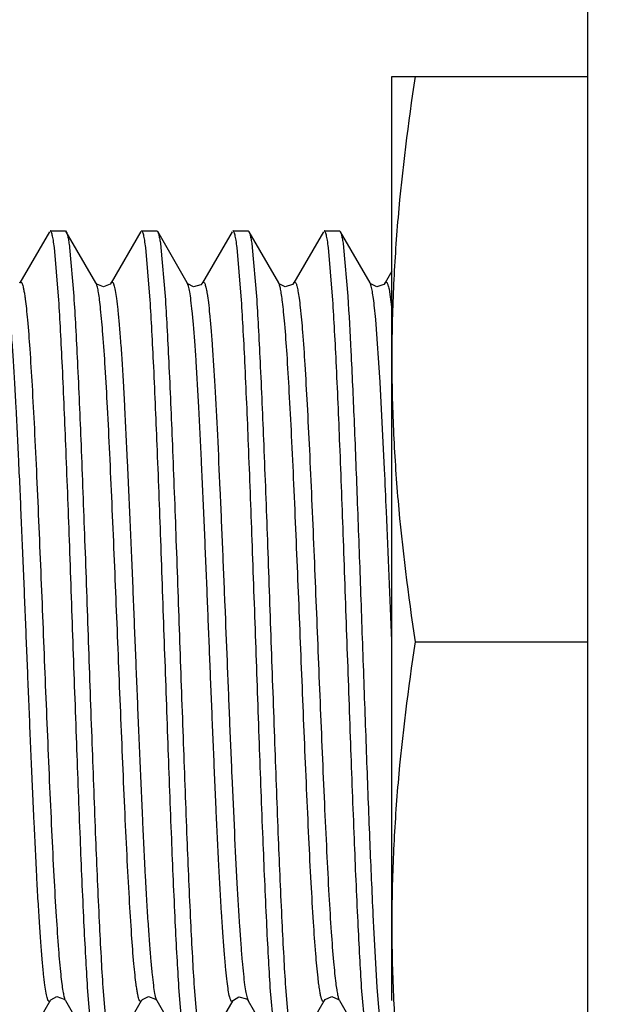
# Model space of a CAD drawing. Header units: inches. Extents: x 0 to 22, y 0 to 17.
# Tile 24 of 47: x 8.382 to 8.56, y 9.938 to 10.238. Entities that reach past the tile are written whole.
import ezdxf

# ---------------------------------------------------------------- set-up
doc = ezdxf.new("R2010")
doc.units = ezdxf.units.IN
doc.header["$LTSCALE"] = 1.21
doc.header["$MEASUREMENT"] = 0
doc.layers.get('0').update_dxf_attribs({"linetype": 'CONTINUOUS'})
doc.layers.add('DIMENSIONS', color=7, linetype='CONTINUOUS')
doc.styles.get("Standard").update_dxf_attribs({"font": 'txt', "width": 0.8})
doc.dimstyles.new('DIMSTYLE_4', dxfattribs={"dimtxt": 0.125, "dimasz": 0.18, "dimexe": 0.18, "dimexo": 0.0625, "dimgap": 0.09, "dimtad": 0, "dimtih": 1, "dimtoh": 1, "dimdec": 3, "dimzin": 4, "dimdsep": 46, "dimtxsty": 'STANDARD', "dimblk": '_FILLED', "dimblk1": '_FILLED', "dimblk2": '_FILLED', "dimcen": 0.09, "dimadec": 0, "dimazin": 0, "dimtp": 0.01, "dimtm": 0.01, "dimtfac": 1, "dimtdec": 3, "dimtofl": 0, "dimtmove": 0, "dimatfit": 3, "dimldrblk": '_FILLED', "dimfxl": 1, "dimtolj": 1, "dimtzin": 4, "dimarcsym": 0})

# ---------------------------------------------------------------- blocks, each defined once
blk = doc.blocks.new('_FILLED')
at = {"color": 0, "linetype": 'BYBLOCK'}
blk.add_solid([(0, 0), (-1, 0.1736), (-1, -0.1736)], dxfattribs=at)
blk = doc.blocks.new('*D18')
at = {"layer": 'DIMENSIONS', "color": 2, "linetype": 'CONTINUOUS'}
for p, q in [((8.19888, 10.21653), (8.19888, 11.61095)), ((12.56288, 10.90673), (12.56288, 11.61095)), ((8.19888, 11.48595), (9.45588, 11.48595)), ((12.56288, 11.48595), (11.30588, 11.48595))]:
    blk.add_line(p, q, dxfattribs=at)
at = {"layer": 'DIMENSIONS', "color": 2, "linetype": 'CONTINUOUS', "xscale": 0.18, "yscale": 0.18, "zscale": 0.18, "rotation": 180}
blk.add_blockref('_FILLED', (8.19888, 11.48595), dxfattribs=at)
at = {"layer": 'DIMENSIONS', "color": 2, "linetype": 'CONTINUOUS', "xscale": 0.18, "yscale": 0.18, "zscale": 0.18}
blk.add_blockref('_FILLED', (12.56288, 11.48595), dxfattribs=at)
at = {"layer": 'DIMENSIONS', "color": 2, "linetype": 'CONTINUOUS', "insert": (10.38088, 11.54845), "char_height": 0.125, "width": 1.725, "attachment_point": 2, "line_spacing_factor": 0.9}
blk.add_mtext('6X 4.364{\\Ftxt.shx;\\W1.000000;\\H0.125000; }[110.85]', dxfattribs=at)

msp = doc.modelspace()

# ---------------------------------------------------------------- linework, layer by layer
at = {"color": 6, "linetype": 'CONTINUOUS'}
for p, q in [((8.55447, 5.92034), (8.55447, 10.81422)), ((8.49488, 9.9396), (8.49488, 10.22078)), ((8.49488, 10.22078), (8.55447, 10.22078)), ((8.50201, 10.04878), (8.55447, 10.04878))]:
    msp.add_line(p, q, dxfattribs=at)
at = {"color": 7, "linetype": 'CONTINUOUS'}
for p, q in [((8.39074, 10.17355), (8.38173, 10.15796)), ((8.39102, 10.17378), (8.39564, 10.17378)), ((8.39564, 10.17378), (8.3959, 10.17355)), ((8.40492, 10.15796), (8.3959, 10.17355)), ((8.41853, 10.17356), (8.40952, 10.15798)), ((8.41879, 10.17378), (8.42341, 10.17378)), ((8.42341, 10.17378), (8.42368, 10.17356)), ((8.43269, 10.15798), (8.42368, 10.17356)), ((8.44631, 10.17355), (8.43728, 10.15796)), ((8.44657, 10.17378), (8.45119, 10.17378)), ((8.45119, 10.17378), (8.45146, 10.17355)), ((8.46048, 10.15796), (8.45146, 10.17355)), ((8.47408, 10.17355), (8.46506, 10.15796)), ((8.47435, 10.17378), (8.47897, 10.17378)), ((8.47897, 10.17378), (8.47924, 10.17355)), ((8.48826, 10.15796), (8.47924, 10.17355)), ((8.39354, 10.15394), (8.39228, 10.16872)), ((8.3969, 10.16872), (8.39816, 10.15394)), ((8.42132, 10.15394), (8.42006, 10.16872)), ((8.42468, 10.16872), (8.42594, 10.15393)), ((8.4491, 10.15394), (8.44783, 10.16872)), ((8.45245, 10.16872), (8.45372, 10.15394)), ((8.47687, 10.15394), (8.47561, 10.16872)), ((8.48023, 10.16872), (8.48149, 10.15394)), ((8.49488, 10.1615), (8.49285, 10.15798)), ((8.40498, 10.15787), (8.40492, 10.15796)), ((8.40951, 10.15797), (8.40952, 10.15798)), ((8.43273, 10.15791), (8.4327, 10.15796)), ((8.4605, 10.15792), (8.46048, 10.15796)), ((8.48831, 10.15788), (8.48826, 10.15796)), ((8.49284, 10.15796), (8.49285, 10.15798)), ((8.48931, 9.96194), (8.49033, 9.94362)), ((8.40364, 9.92885), (8.40238, 9.94363)), ((8.407, 9.94362), (8.40826, 9.92884)), ((8.43142, 9.92885), (8.43016, 9.94363)), ((8.43478, 9.94362), (8.43604, 9.92884)), ((8.4592, 9.92885), (8.45794, 9.94363)), ((8.46256, 9.94362), (8.46382, 9.92884)), ((8.48698, 9.92885), (8.48571, 9.94363)), ((8.49033, 9.94362), (8.4916, 9.92884)), ((8.38201, 9.92401), (8.39102, 9.93958)), ((8.39547, 9.93981), (8.39561, 9.93961)), ((8.39562, 9.9396), (8.40464, 9.92401)), ((8.4098, 9.92402), (8.41881, 9.9396)), ((8.42325, 9.93981), (8.42339, 9.93961)), ((8.42339, 9.9396), (8.43241, 9.92402)), ((8.43757, 9.92401), (8.44659, 9.9396)), ((8.45098, 9.93988), (8.45117, 9.93961)), ((8.45117, 9.9396), (8.45118, 9.93958)), ((8.45118, 9.93958), (8.46019, 9.92401)), ((8.46535, 9.92401), (8.47436, 9.93958)), ((8.47437, 9.93959), (8.47436, 9.93958)), ((8.47887, 9.93973), (8.47895, 9.9396)), ((8.47895, 9.93961), (8.48797, 9.92401))]:
    msp.add_line(p, q, dxfattribs=at)
at = {"color": 9, "linetype": 'CONTINUOUS'}
for p, q in [((8.40506, 10.15767), (8.40492, 10.15796)), ((8.43305, 10.15701), (8.4327, 10.15796)), ((8.48863, 10.15692), (8.48826, 10.15796)), ((8.49403, 10.15606), (8.49488, 10.14989)), ((8.49133, 10.12775), (8.48998, 10.14687)), ((8.49268, 10.10133), (8.49133, 10.12775)), ((8.39548, 9.9399), (8.39561, 9.93961)), ((8.42314, 9.94022), (8.42339, 9.93961)), ((8.45086, 9.94042), (8.45117, 9.93961))]:
    msp.add_line(p, q, dxfattribs=at)
at = {"color": 7, "linetype": 'CONTINUOUS'}
for points in [[(8.4095, 10.15796), (8.40923, 10.15759), (8.40723, 10.15673), (8.40517, 10.15762), (8.40498, 10.15787)], [(8.43728, 10.15795), (8.43683, 10.15742), (8.43457, 10.15676), (8.43288, 10.15771), (8.43273, 10.15791)], [(8.46506, 10.15795), (8.46467, 10.15748), (8.46245, 10.15674), (8.46066, 10.15771), (8.4605, 10.15792)], [(8.49284, 10.15796), (8.49246, 10.15749), (8.49033, 10.15673), (8.48848, 10.15765), (8.48831, 10.15788)], [(8.39103, 9.9396), (8.39121, 9.93986), (8.393, 9.94082), (8.39523, 9.94009), (8.39547, 9.93981)], [(8.41881, 9.9396), (8.41904, 9.93992), (8.42089, 9.94083), (8.42302, 9.94008), (8.42325, 9.93981)], [(8.44659, 9.9396), (8.44673, 9.9398), (8.44832, 9.94078), (8.45069, 9.94017), (8.45098, 9.93988)], [(8.47437, 9.9396), (8.47461, 9.93994), (8.47667, 9.94084), (8.47867, 9.93997), (8.47887, 9.93973)]]:
    msp.add_lwpolyline(points, dxfattribs=at)
at = {"color": 9, "linetype": 'CONTINUOUS'}
for centre, radius, start, end in [((3.51293, 9.87284), 4.98498, 2.4783, 2.62704), ((-8.39043, 9.37075), 16.89893, 2.300394, 2.433933)]:
    msp.add_arc(centre, radius, start, end, dxfattribs=at)
at = {"color": 7, "linetype": 'CONTINUOUS'}
msp.add_arc((10.60211, 10.06577), 2.11535, 182.67821, 182.81346, dxfattribs=at)
at = {"color": 6, "linetype": 'CONTINUOUS'}
for points, knots in [([(8.50201, 10.22078), (8.49981, 10.20655), (8.49711, 10.18509), (8.49521, 10.15636), (8.49488, 10.14197), (8.49488, 10.13478)], [0, 0, 0, 0, 0.500357, 0.750239, 1, 1, 1, 1]), ([(8.49488, 10.13478), (8.49488, 10.12759), (8.49521, 10.1132), (8.49711, 10.08447), (8.49981, 10.06302), (8.50201, 10.04878)], [0, 0, 0, 0, 0.249761, 0.499644, 1, 1, 1, 1]), ([(8.50201, 10.04878), (8.49981, 10.03455), (8.49711, 10.01309), (8.49521, 9.98436), (8.49488, 9.96997), (8.49488, 9.96278)], [0, 0, 0, 0, 0.500357, 0.750239, 1, 1, 1, 1]), ([(8.49488, 9.96278), (8.49488, 9.95559), (8.49521, 9.9412), (8.49711, 9.91247), (8.49981, 9.89102), (8.50201, 9.87678)], [0, 0, 0, 0, 0.249761, 0.499644, 1, 1, 1, 1])]:
    msp.add_open_spline(points, degree=3, knots=knots, dxfattribs=at)
at = {"color": 7, "linetype": 'CONTINUOUS'}
for points, knots in [([(8.39228, 10.16872), (8.39219, 10.16946), (8.39204, 10.17048), (8.39182, 10.17174), (8.39166, 10.17246), (8.39151, 10.17302), (8.39138, 10.17338), (8.39126, 10.17359), (8.39117, 10.17372), (8.39108, 10.17378), (8.39102, 10.17378)], [0, 0, 0, 0, 0.419288, 0.585662, 0.723185, 0.832015, 0.912647, 0.942831, 0.966772, 1, 1, 1, 1]), ([(8.3959, 10.17355), (8.39595, 10.17347), (8.39604, 10.17326), (8.39622, 10.17272), (8.39643, 10.17179), (8.39668, 10.17038), (8.39682, 10.16932), (8.3969, 10.16872)], [0, 0, 0, 0, 0.058705, 0.135865, 0.347111, 0.635145, 1, 1, 1, 1]), ([(8.42006, 10.16872), (8.41996, 10.16946), (8.41982, 10.17048), (8.4196, 10.17174), (8.41945, 10.17246), (8.41929, 10.17302), (8.41916, 10.17338), (8.41904, 10.17359), (8.41895, 10.17372), (8.41885, 10.17378), (8.41879, 10.17378)], [0, 0, 0, 0, 0.419082, 0.585363, 0.722807, 0.831584, 0.91221, 0.942424, 0.966435, 1, 1, 1, 1]), ([(8.42368, 10.17356), (8.42373, 10.17347), (8.42382, 10.17327), (8.424, 10.17272), (8.42422, 10.17179), (8.42446, 10.17039), (8.4246, 10.16931), (8.42468, 10.16872)], [0, 0, 0, 0, 0.058512, 0.135475, 0.346494, 0.63464, 1, 1, 1, 1]), ([(8.44783, 10.16872), (8.44774, 10.16946), (8.4476, 10.17048), (8.44737, 10.17174), (8.44722, 10.17246), (8.44706, 10.17302), (8.44693, 10.17338), (8.44681, 10.17359), (8.44672, 10.17372), (8.44663, 10.17378), (8.44657, 10.17378)], [0, 0, 0, 0, 0.41947, 0.58593, 0.723529, 0.832414, 0.913058, 0.943216, 0.967094, 1, 1, 1, 1]), ([(8.45146, 10.17354), (8.45151, 10.17346), (8.4516, 10.17325), (8.45178, 10.17271), (8.45199, 10.17178), (8.45223, 10.17038), (8.45238, 10.16931), (8.45245, 10.16872)], [0, 0, 0, 0, 0.059152, 0.136625, 0.348108, 0.635882, 1, 1, 1, 1]), ([(8.47561, 10.16872), (8.47552, 10.16946), (8.47538, 10.17048), (8.47515, 10.17174), (8.475, 10.17246), (8.47484, 10.17302), (8.47471, 10.17338), (8.47459, 10.17359), (8.4745, 10.17372), (8.47441, 10.17378), (8.47435, 10.17378)], [0, 0, 0, 0, 0.41928, 0.585653, 0.723176, 0.832008, 0.912642, 0.942828, 0.96677, 1, 1, 1, 1]), ([(8.47923, 10.17355), (8.47928, 10.17347), (8.47937, 10.17326), (8.47955, 10.17272), (8.47977, 10.17179), (8.48001, 10.17038), (8.48016, 10.16932), (8.48023, 10.16872)], [0, 0, 0, 0, 0.058702, 0.135859, 0.347103, 0.635139, 1, 1, 1, 1]), ([(8.40238, 9.94363), (8.40218, 9.94671), (8.40179, 9.95336), (8.40102, 9.96845), (8.4001, 9.99011), (8.39903, 10.01851), (8.39796, 10.04878), (8.39689, 10.07906), (8.39582, 10.10745), (8.3949, 10.12912), (8.39413, 10.1442), (8.39374, 10.15086), (8.39354, 10.15394)], [0, 0, 0, 0, 0.04399, 0.09506, 0.215227, 0.353057, 0.500002, 0.646946, 0.784775, 0.904941, 0.956011, 1, 1, 1, 1]), ([(8.39816, 10.15394), (8.39836, 10.15086), (8.39875, 10.1442), (8.39952, 10.12912), (8.40044, 10.10745), (8.40151, 10.07905), (8.40258, 10.04878), (8.40365, 10.01851), (8.40472, 9.99011), (8.40564, 9.96845), (8.40641, 9.95336), (8.4068, 9.9467), (8.407, 9.94362)], [0, 0, 0, 0, 0.04399, 0.09506, 0.215228, 0.353058, 0.500002, 0.646946, 0.784775, 0.904941, 0.956011, 1, 1, 1, 1]), ([(8.43016, 9.94363), (8.42996, 9.94671), (8.42956, 9.95336), (8.4288, 9.96845), (8.42787, 9.99011), (8.42681, 10.01851), (8.42574, 10.04878), (8.42467, 10.07906), (8.4236, 10.10745), (8.42268, 10.12912), (8.42191, 10.1442), (8.42152, 10.15086), (8.42132, 10.15394)], [0, 0, 0, 0, 0.04399, 0.095061, 0.215228, 0.353058, 0.500002, 0.646947, 0.784775, 0.904941, 0.956011, 1, 1, 1, 1]), ([(8.42594, 10.15393), (8.42614, 10.15085), (8.42653, 10.14419), (8.4273, 10.12911), (8.42822, 10.10744), (8.42929, 10.07905), (8.43036, 10.04877), (8.43143, 10.0185), (8.43249, 9.99011), (8.43342, 9.96844), (8.43418, 9.95336), (8.43458, 9.9467), (8.43478, 9.94362)], [0, 0, 0, 0, 0.043994, 0.095068, 0.21524, 0.353072, 0.500017, 0.646959, 0.784785, 0.904946, 0.956013, 1, 1, 1, 1]), ([(8.45794, 9.94363), (8.45773, 9.94671), (8.45734, 9.95337), (8.45658, 9.96845), (8.45565, 9.99012), (8.45459, 10.01852), (8.45352, 10.04879), (8.45245, 10.07906), (8.45138, 10.10746), (8.45046, 10.12912), (8.44969, 10.1442), (8.4493, 10.15086), (8.4491, 10.15394)], [0, 0, 0, 0, 0.043994, 0.095068, 0.21524, 0.353072, 0.500017, 0.646959, 0.784785, 0.904946, 0.956013, 1, 1, 1, 1]), ([(8.45372, 10.15394), (8.45392, 10.15086), (8.45431, 10.1442), (8.45508, 10.12912), (8.456, 10.10745), (8.45707, 10.07905), (8.45814, 10.04878), (8.45921, 10.01851), (8.46027, 9.99011), (8.46119, 9.96845), (8.46196, 9.95336), (8.46235, 9.9467), (8.46256, 9.94362)], [0, 0, 0, 0, 0.04399, 0.095061, 0.215228, 0.353058, 0.500003, 0.646947, 0.784775, 0.904941, 0.956011, 1, 1, 1, 1]), ([(8.48571, 9.94363), (8.48551, 9.94671), (8.48512, 9.95336), (8.48435, 9.96845), (8.48343, 9.99011), (8.48236, 10.01851), (8.48129, 10.04878), (8.48022, 10.07906), (8.47916, 10.10745), (8.47824, 10.12912), (8.47747, 10.1442), (8.47708, 10.15086), (8.47687, 10.15394)], [0, 0, 0, 0, 0.04399, 0.09506, 0.215228, 0.353057, 0.500001, 0.646946, 0.784775, 0.904941, 0.95601, 1, 1, 1, 1]), ([(8.48149, 10.15394), (8.48186, 10.14835), (8.48254, 10.13583), (8.48345, 10.11533), (8.48437, 10.0918), (8.4853, 10.0663), (8.48622, 10.04), (8.48715, 10.0141), (8.48807, 9.98979), (8.48873, 9.97424), (8.48907, 9.96692)], [0, 0, 0, 0, 0.089737, 0.201026, 0.328796, 0.46723, 0.610006, 0.750602, 0.882607, 1, 1, 1, 1])]:
    msp.add_open_spline(points, degree=3, knots=knots, dxfattribs=at)
at = {"color": 9, "linetype": 'CONTINUOUS'}
for points, knots in [([(8.38173, 10.15796), (8.38176, 10.15801), (8.38181, 10.1581), (8.38192, 10.1582), (8.38203, 10.15824), (8.38215, 10.1582), (8.38225, 10.15811), (8.38235, 10.15796), (8.38245, 10.15775), (8.3826, 10.15736), (8.38278, 10.1567), (8.38299, 10.1557), (8.38321, 10.15444), (8.38334, 10.1535), (8.38341, 10.15299)], [0, 0, 0, 0, 0.03024, 0.052912, 0.07072, 0.08833, 0.110514, 0.14012, 0.178567, 0.226642, 0.353519, 0.523655, 0.738777, 1, 1, 1, 1]), ([(8.40634, 10.14998), (8.40624, 10.15093), (8.40605, 10.15261), (8.40574, 10.15482), (8.40546, 10.1563), (8.40523, 10.15718), (8.40512, 10.15752), (8.40506, 10.15767)], [0, 0, 0, 0, 0.363949, 0.650093, 0.860888, 0.939061, 1, 1, 1, 1]), ([(8.40951, 10.15797), (8.40954, 10.15802), (8.4096, 10.15811), (8.40971, 10.15821), (8.40984, 10.15824), (8.40996, 10.15817), (8.41007, 10.15805), (8.41018, 10.15786), (8.41029, 10.15761), (8.41035, 10.15741), (8.41039, 10.1573)], [0, 0, 0, 0, 0.121066, 0.210011, 0.281239, 0.357985, 0.460234, 0.598309, 0.777269, 1, 1, 1, 1]), ([(8.43728, 10.15796), (8.43731, 10.15801), (8.43736, 10.15809), (8.43745, 10.15818), (8.43754, 10.15823), (8.43768, 10.15823), (8.43785, 10.15806), (8.43801, 10.15775), (8.43819, 10.15725), (8.43837, 10.15657), (8.43855, 10.1557), (8.43866, 10.15505), (8.43872, 10.15469)], [0, 0, 0, 0, 0.037043, 0.065995, 0.088949, 0.109559, 0.160598, 0.243442, 0.365917, 0.531459, 0.742341, 1, 1, 1, 1]), ([(8.46165, 10.15217), (8.46156, 10.1529), (8.46139, 10.1542), (8.4611, 10.1559), (8.46085, 10.157), (8.46064, 10.15763), (8.46054, 10.15786), (8.46048, 10.15796)], [0, 0, 0, 0, 0.374695, 0.663828, 0.870387, 0.944321, 1, 1, 1, 1]), ([(8.46506, 10.15796), (8.46508, 10.158), (8.46513, 10.15807), (8.46521, 10.15816), (8.46529, 10.15822), (8.46541, 10.15824), (8.46558, 10.15813), (8.46565, 10.158), (8.4657, 10.15792)], [0, 0, 0, 0, 0.163649, 0.294562, 0.399542, 0.4903, 0.690335, 1, 1, 1, 1]), ([(8.4657, 10.15792), (8.46576, 10.1578), (8.46588, 10.15751), (8.46612, 10.15671), (8.46641, 10.15529), (8.46674, 10.1531), (8.46694, 10.15141), (8.46704, 10.15045)], [0, 0, 0, 0, 0.053007, 0.125003, 0.330062, 0.620684, 1, 1, 1, 1]), ([(8.49284, 10.15797), (8.49288, 10.15804), (8.49296, 10.15815), (8.49313, 10.15825), (8.49327, 10.15819), (8.49336, 10.1581), (8.49347, 10.15795), (8.49359, 10.15768), (8.49374, 10.15726), (8.49389, 10.1567), (8.49398, 10.15629), (8.49403, 10.15606)], [0, 0, 0, 0, 0.084103, 0.140773, 0.195061, 0.230625, 0.274356, 0.39029, 0.548171, 0.750738, 1, 1, 1, 1]), ([(8.39016, 9.94025), (8.39008, 9.94048), (8.38995, 9.94101), (8.38967, 9.94237), (8.38933, 9.94461), (8.38895, 9.94797), (8.38855, 9.95223), (8.38815, 9.95736), (8.38774, 9.96333), (8.38732, 9.97009), (8.38675, 9.98042), (8.38606, 9.99453), (8.38528, 10.01234), (8.38452, 10.03062), (8.38378, 10.04889), (8.38304, 10.06717), (8.38228, 10.08545), (8.38149, 10.10324), (8.3808, 10.11733), (8.38023, 10.12764), (8.37982, 10.13438), (8.37941, 10.14034), (8.37901, 10.14545), (8.37861, 10.14968), (8.37822, 10.15302), (8.37789, 10.15525), (8.37761, 10.15659), (8.37747, 10.15711), (8.3774, 10.15734)], [0, 0, 0, 0, 0.003327, 0.007596, 0.019069, 0.03459, 0.054242, 0.077952, 0.105581, 0.136828, 0.171332, 0.248146, 0.331608, 0.417104, 0.500423, 0.58378, 0.669276, 0.752687, 0.829393, 0.863824, 0.894988, 0.922527, 0.94614, 0.965694, 0.981117, 0.992495, 0.996717, 1, 1, 1, 1]), ([(8.41039, 10.1573), (8.41046, 10.15707), (8.4106, 10.15653), (8.41088, 10.15517), (8.41121, 10.15293), (8.4116, 10.14956), (8.41199, 10.1453), (8.4124, 10.14016), (8.41281, 10.13418), (8.41322, 10.12742), (8.41379, 10.11709), (8.41448, 10.10299), (8.41527, 10.08518), (8.41603, 10.06691), (8.41676, 10.04864), (8.4175, 10.03037), (8.41826, 10.0121), (8.41905, 9.99431), (8.41974, 9.98022), (8.42031, 9.96992), (8.42072, 9.96318), (8.42113, 9.95723), (8.42153, 9.95212), (8.42193, 9.94789), (8.42232, 9.94455), (8.42265, 9.94232), (8.42293, 9.94098), (8.42307, 9.94045), (8.42314, 9.94022)], [0, 0, 0, 0, 0.003343, 0.007628, 0.019133, 0.034685, 0.054365, 0.078098, 0.105747, 0.137009, 0.171522, 0.24834, 0.331789, 0.417259, 0.500547, 0.583884, 0.669354, 0.752736, 0.829415, 0.863834, 0.894989, 0.922521, 0.94613, 0.965682, 0.981107, 0.992488, 0.996714, 1, 1, 1, 1]), ([(8.44547, 9.9412), (8.44531, 9.94189), (8.44503, 9.94356), (8.44466, 9.94648), (8.44428, 9.95025), (8.44389, 9.95486), (8.44349, 9.96028), (8.44293, 9.96899), (8.44225, 9.98141), (8.44147, 9.99768), (8.44071, 10.01514), (8.43998, 10.03292), (8.43926, 10.05067), (8.43855, 10.06841), (8.4378, 10.08618), (8.43704, 10.10347), (8.43626, 10.11938), (8.43558, 10.13138), (8.43501, 10.13968), (8.43462, 10.14476), (8.43423, 10.14901), (8.43386, 10.15242), (8.43349, 10.155), (8.43321, 10.15643), (8.43305, 10.15701)], [0, 0, 0, 0, 0.009814, 0.023417, 0.040931, 0.062337, 0.087541, 0.116337, 0.183387, 0.260122, 0.342349, 0.425874, 0.50698, 0.588718, 0.67229, 0.753721, 0.828731, 0.89325, 0.920558, 0.944163, 0.963927, 0.979772, 0.991748, 1, 1, 1, 1]), ([(8.43872, 10.15469), (8.43886, 10.15379), (8.43914, 10.15172), (8.43951, 10.14821), (8.43989, 10.14389), (8.44044, 10.1366), (8.44111, 10.12577), (8.44187, 10.1111), (8.44263, 10.09472), (8.44337, 10.07747), (8.44408, 10.0601), (8.44478, 10.04277), (8.44548, 10.02542), (8.44621, 10.00807), (8.44696, 9.99134), (8.44773, 9.97606), (8.4484, 9.96459), (8.44895, 9.95671), (8.44933, 9.95191), (8.44971, 9.9479), (8.45007, 9.9447), (8.45043, 9.94229), (8.4507, 9.94096), (8.45086, 9.94042)], [0, 0, 0, 0, 0.012703, 0.029153, 0.049362, 0.073249, 0.131313, 0.200942, 0.278642, 0.360357, 0.442256, 0.521586, 0.602738, 0.684898, 0.764268, 0.836776, 0.898694, 0.924771, 0.947244, 0.966006, 0.980994, 0.992278, 1, 1, 1, 1]), ([(8.48998, 10.14687), (8.48988, 10.14804), (8.48967, 10.15015), (8.48934, 10.15299), (8.48901, 10.15517), (8.48877, 10.15641), (8.48863, 10.15692)], [0, 0, 0, 0, 0.346321, 0.627395, 0.844564, 1, 1, 1, 1]), ([(8.38341, 10.15299), (8.38353, 10.15205), (8.38378, 10.14995), (8.38426, 10.14492), (8.38485, 10.13711), (8.38553, 10.12608), (8.38621, 10.11314), (8.38689, 10.09879), (8.38778, 10.07848), (8.38882, 10.0528), (8.38985, 10.02706), (8.39072, 10.00662), (8.39139, 9.99175), (8.39207, 9.97801), (8.39276, 9.96593), (8.39343, 9.95596), (8.39393, 9.95007), (8.3942, 9.94753)], [0, 0, 0, 0, 0.013833, 0.030765, 0.073726, 0.128007, 0.191812, 0.262629, 0.337533, 0.488224, 0.637292, 0.713158, 0.786485, 0.854284, 0.913796, 0.962831, 1, 1, 1, 1]), ([(8.47244, 9.94659), (8.47217, 9.94899), (8.47167, 9.95463), (8.471, 9.96425), (8.47032, 9.97602), (8.46963, 9.98954), (8.46896, 10.00426), (8.46809, 10.02467), (8.46705, 10.0504), (8.46601, 10.07609), (8.46513, 10.09645), (8.46446, 10.11097), (8.46377, 10.12417), (8.46309, 10.13552), (8.4625, 10.14363), (8.46202, 10.14893), (8.46177, 10.15116), (8.46165, 10.15217)], [0, 0, 0, 0, 0.035254, 0.082484, 0.140452, 0.207085, 0.279691, 0.355285, 0.50472, 0.654823, 0.730033, 0.801631, 0.866661, 0.922528, 0.967318, 0.985203, 1, 1, 1, 1]), ([(8.41714, 9.94454), (8.41701, 9.94548), (8.41677, 9.94757), (8.41628, 9.95259), (8.41569, 9.96038), (8.41502, 9.97139), (8.41433, 9.98432), (8.41365, 9.99867), (8.41277, 10.01898), (8.41173, 10.04465), (8.41069, 10.07039), (8.40982, 10.09083), (8.40915, 10.10571), (8.40847, 10.11946), (8.40779, 10.13155), (8.40712, 10.14154), (8.40661, 10.14744), (8.40634, 10.14998)], [0, 0, 0, 0, 0.013791, 0.030679, 0.073558, 0.127766, 0.191514, 0.262293, 0.337182, 0.487898, 0.636949, 0.712827, 0.786185, 0.854037, 0.91362, 0.96274, 1, 1, 1, 1]), ([(8.46704, 10.15045), (8.46732, 10.14797), (8.46782, 10.14219), (8.46849, 10.13237), (8.46917, 10.12043), (8.46985, 10.10679), (8.47053, 10.09199), (8.47139, 10.07156), (8.47243, 10.04584), (8.47347, 10.02016), (8.47435, 9.99983), (8.47503, 9.9854), (8.47571, 9.97234), (8.47639, 9.96117), (8.47698, 9.95323), (8.47747, 9.94807), (8.47771, 9.94592), (8.47784, 9.94495)], [0, 0, 0, 0, 0.03633, 0.08457, 0.143399, 0.210678, 0.283681, 0.359418, 0.508614, 0.659016, 0.734051, 0.805216, 0.869572, 0.92457, 0.968362, 0.985728, 1, 1, 1, 1]), ([(8.3942, 9.94753), (8.3943, 9.9466), (8.39449, 9.94493), (8.39481, 9.94273), (8.39508, 9.94126), (8.39531, 9.94039), (8.39542, 9.94004), (8.39548, 9.9399)], [0, 0, 0, 0, 0.363501, 0.64951, 0.860466, 0.93882, 1, 1, 1, 1]), ([(8.47436, 9.93959), (8.47433, 9.93954), (8.47427, 9.93944), (8.47415, 9.93934), (8.47401, 9.93933), (8.47388, 9.93941), (8.47377, 9.93956), (8.47366, 9.93979), (8.47354, 9.94009), (8.47342, 9.94047), (8.4733, 9.94093), (8.47313, 9.94171), (8.47292, 9.94292), (8.47267, 9.94463), (8.47252, 9.9459), (8.47244, 9.94659)], [0, 0, 0, 0, 0.024633, 0.042418, 0.056886, 0.073459, 0.096264, 0.127255, 0.167394, 0.21724, 0.277202, 0.347616, 0.520683, 0.73778, 1, 1, 1, 1]), ([(8.41881, 9.9396), (8.41878, 9.93955), (8.41873, 9.93946), (8.41862, 9.93937), (8.41851, 9.93933), (8.4184, 9.93936), (8.41829, 9.93945), (8.41819, 9.9396), (8.41809, 9.93981), (8.41794, 9.9402), (8.41776, 9.94086), (8.41755, 9.94184), (8.41734, 9.9431), (8.4172, 9.94403), (8.41714, 9.94454)], [0, 0, 0, 0, 0.030323, 0.053075, 0.070952, 0.088604, 0.1108, 0.140401, 0.178832, 0.226886, 0.353709, 0.523781, 0.738839, 1, 1, 1, 1]), ([(8.47784, 9.94495), (8.47792, 9.94427), (8.47809, 9.94308), (8.47836, 9.94152), (8.4786, 9.9405), (8.4788, 9.93991), (8.4789, 9.93969), (8.47895, 9.9396)], [0, 0, 0, 0, 0.37224, 0.660604, 0.868014, 0.942963, 1, 1, 1, 1]), ([(8.39103, 9.93959), (8.391, 9.93954), (8.39094, 9.93945), (8.39083, 9.93935), (8.3907, 9.93933), (8.39058, 9.93939), (8.39047, 9.93951), (8.39036, 9.93969), (8.39026, 9.93995), (8.39019, 9.94014), (8.39016, 9.94025)], [0, 0, 0, 0, 0.121592, 0.211028, 0.282592, 0.359391, 0.461458, 0.599211, 0.777755, 1, 1, 1, 1]), ([(8.44659, 9.9396), (8.44655, 9.93953), (8.44648, 9.93942), (8.44634, 9.93933), (8.44624, 9.93934), (8.44617, 9.93937), (8.4461, 9.93943), (8.446, 9.93955), (8.44588, 9.93979), (8.44574, 9.94015), (8.4456, 9.94064), (8.44551, 9.941), (8.44547, 9.9412)], [0, 0, 0, 0, 0.090909, 0.152995, 0.18033, 0.209961, 0.245116, 0.287924, 0.401113, 0.555669, 0.754599, 1, 1, 1, 1])]:
    msp.add_open_spline(points, degree=3, knots=knots, dxfattribs=at)

# ---------------------------------------------------------------- dimensions: what is measured, and where the dimension line sits
at = {"layer": 'DIMENSIONS', "color": 2, "linetype": 'CONTINUOUS'}
dim = msp.add_linear_dim(base=(8.19888, 11.48595), p1=(12.56288, 10.90673), p2=(8.19888, 10.21653), angle=180, text='6X <>', dimstyle='DIMSTYLE_4', dxfattribs=at)
dim.commit()
dim.dimension.update_dxf_attribs({"geometry": '*D18', "text_midpoint": (10.28088, 11.48595), "dimtype": 160})

doc.saveas('drawing.dxf')
